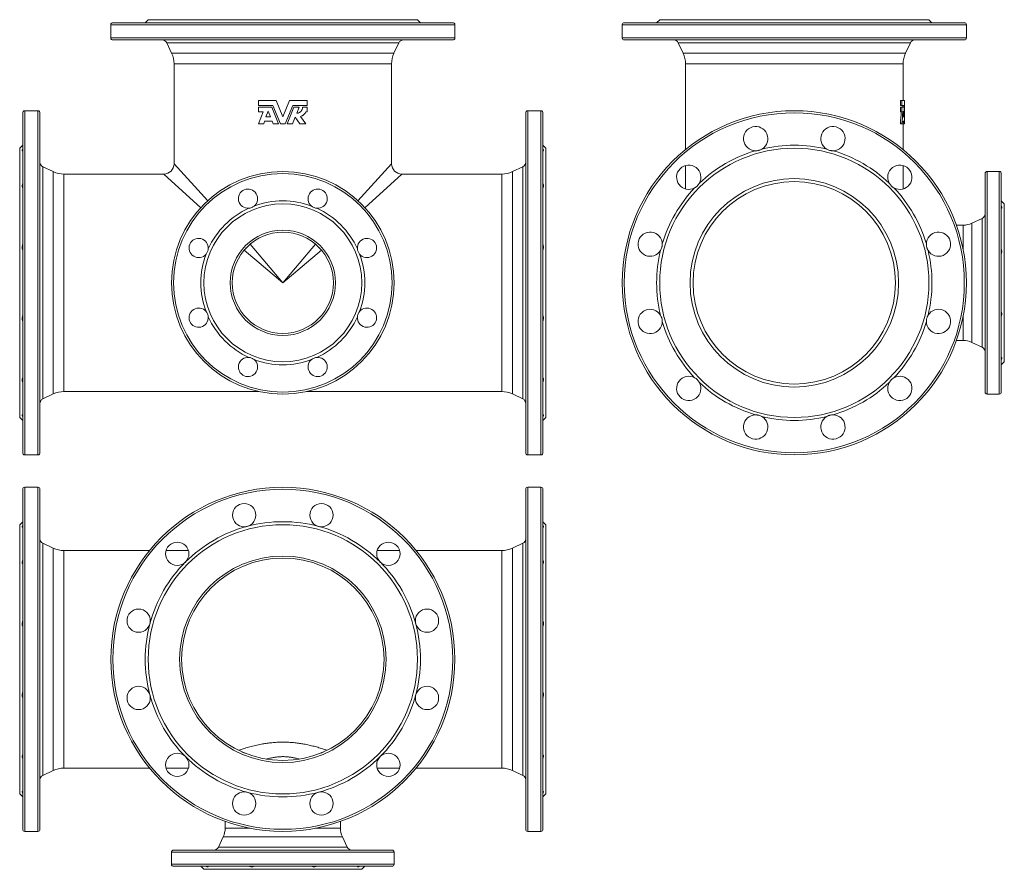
# Model space of a CAD drawing. Header units: millimetres. Extents: x -79 to 893, y -129 to 711.
import ezdxf

# ---------------------------------------------------------------- set-up
doc = ezdxf.new("R2010")
doc.units = ezdxf.units.MM

msp = doc.modelspace()

# ---------------------------------------------------------------- linework, layer by layer
at = {"color": 7, "linetype": 'Continuous', "lineweight": 15}
for p, q in [((47.54, 710.74), (44.54, 707.74)), ((313.54, 710.74), (47.54, 710.74)), ((316.54, 707.74), (313.54, 710.74)), ((552.92, 710.74), (549.92, 707.74)), ((818.92, 710.74), (552.92, 710.74)), ((821.92, 707.74), (818.92, 710.74)), ((10.54, 705.74), (10.54, 692.74)), ((12.54, 707.74), (180.54, 707.74)), ((180.54, 707.74), (348.54, 707.74)), ((350.54, 692.74), (350.54, 705.74)), ((515.92, 705.74), (515.92, 692.74)), ((853.92, 707.74), (517.92, 707.74)), ((855.92, 692.74), (855.92, 705.74)), ((348.54, 690.74), (12.54, 690.74)), ((65.89, 687.86), (70.7, 677.54)), ((290.38, 677.54), (295.19, 687.86)), ((517.92, 690.74), (853.92, 690.74)), ((571.27, 687.86), (576.08, 677.54)), ((795.76, 677.54), (800.57, 687.86)), ((73.04, 666.97), (73.04, 568.24)), ((288.04, 568.24), (288.04, 666.97)), ((578.42, 666.97), (578.42, 582.44)), ((793.42, 630.74), (793.42, 666.97)), ((156.54, 630.74), (174.02, 630.74)), ((156.54, 626), (156.54, 630.74)), ((170.77, 626), (156.54, 626)), ((156.54, 619.6), (156.54, 624.17)), ((156.54, 624.17), (169.54, 624.17)), ((169.54, 624.17), (176.17, 607.89)), ((178.15, 607.89), (170.77, 626)), ((174.02, 630.74), (180.54, 614.74)), ((180.54, 614.74), (187.05, 630.74)), ((190.31, 626), (182.93, 607.89)), ((184.9, 607.89), (191.53, 624.17)), ((187.05, 630.74), (204.54, 630.74)), ((204.54, 626), (190.31, 626)), ((191.53, 624.17), (196.66, 624.17)), ((196.66, 624.17), (194.24, 618.23)), ((199.97, 624.17), (204.54, 624.17)), ((204.54, 630.74), (204.54, 626)), ((204.54, 624.17), (204.54, 619.6)), ((790.71, 630.74), (790.71, 626)), ((792.25, 630.74), (790.71, 630.74)), ((792.25, 626), (790.71, 626)), ((790.71, 624.17), (790.71, 619.6)), ((792.25, 624.17), (790.71, 624.17)), ((792.25, 626), (792.25, 630.74)), ((792.25, 630.74), (794.73, 630.74)), ((794.48, 626), (792.25, 626)), ((792.25, 619.6), (792.25, 624.17)), ((792.25, 624.17), (794.36, 624.17)), ((-76.46, 282.74), (-76.46, 618.74)), ((-61.46, 620.74), (-74.46, 620.74)), ((-59.46, 618.74), (-59.46, 450.74)), ((161.04, 619.6), (156.54, 619.6)), ((156.54, 607.89), (161.04, 619.6)), ((163.76, 614.74), (165.95, 620.43)), ((168.26, 614.74), (163.76, 614.74)), ((165.95, 620.43), (168.26, 614.74)), ((192.63, 614.29), (190.03, 607.89)), ((197.46, 607.89), (192.63, 614.29)), ((197.94, 615.13), (203.4, 607.89)), ((204.54, 619.6), (203.17, 619.6)), ((420.54, 282.74), (420.54, 618.74)), ((435.54, 620.74), (422.54, 620.74)), ((437.54, 618.74), (437.54, 450.74)), ((792.25, 619.6), (790.71, 619.6)), ((793.16, 619.6), (792.25, 619.6)), ((794.23, 614.74), (793.62, 614.74)), ((794.92, 607.89), (794.92, 614.74)), ((161.62, 607.89), (156.54, 607.89)), ((162.58, 610.4), (161.62, 607.89)), ((170.03, 610.4), (162.58, 610.4)), ((171.05, 607.89), (170.03, 610.4)), ((176.17, 607.89), (171.05, 607.89)), ((182.93, 607.89), (178.15, 607.89)), ((190.03, 607.89), (184.9, 607.89)), ((203.4, 607.89), (197.46, 607.89)), ((792.25, 607.89), (790.71, 607.89)), ((793.27, 607.89), (792.25, 607.89)), ((794.51, 607.89), (793.27, 607.89)), ((793.42, 582.44), (793.42, 607.89)), ((794.41, 610.4), (793.43, 610.4)), ((794.83, 607.89), (794.51, 607.89)), ((794.89, 607.89), (794.83, 607.89)), ((794.92, 607.89), (794.89, 607.89)), ((-76.46, 586.74), (-79.46, 583.74)), ((-79.46, 450.74), (-79.46, 583.74)), ((440.54, 583.74), (437.54, 586.74)), ((440.54, 450.74), (440.54, 583.74)), ((-46.26, 560.59), (-56.57, 565.4)), ((417.65, 565.4), (407.33, 560.59)), ((578.42, 566.61), (578.42, 543.48)), ((793.42, 543.48), (793.42, 566.61)), ((63.04, 558.24), (-35.69, 558.24)), ((396.77, 558.24), (298.04, 558.24)), ((874.42, 342.74), (874.42, 558.74)), ((888.42, 560.74), (876.42, 560.74)), ((890.42, 558.74), (890.42, 450.74)), ((893.42, 528.74), (890.42, 531.74)), ((893.42, 450.74), (893.42, 528.74)), ((852.83, 507.74), (846.08, 507.74)), ((871.53, 514.4), (861.28, 509.62)), ((144.12, 485), (145.51, 486.42)), ((215.57, 486.42), (216.43, 485.54)), ((-79.46, 317.74), (-79.46, 450.74)), ((-59.46, 450.74), (-59.46, 282.74)), ((130.54, 450.63), (130.54, 450.92)), ((437.54, 450.74), (437.54, 282.74)), ((440.54, 317.74), (440.54, 450.74)), ((890.42, 450.74), (890.42, 342.74)), ((893.42, 372.74), (893.42, 450.74)), ((846.08, 393.74), (852.83, 393.74)), ((861.28, 391.87), (871.53, 387.09)), ((890.42, 369.74), (893.42, 372.74)), ((-56.57, 336.09), (-46.26, 340.9)), ((-35.69, 343.24), (157.22, 343.24)), ((203.86, 343.24), (396.77, 343.24)), ((407.33, 340.9), (417.65, 336.09)), ((876.42, 340.74), (888.42, 340.74)), ((-79.46, 317.74), (-76.46, 314.74)), ((437.54, 314.74), (440.54, 317.74)), ((-74.46, 280.74), (-61.46, 280.74)), ((422.54, 280.74), (435.54, 280.74)), ((-76.46, 246.71), (-76.46, -89.29)), ((-61.46, 248.71), (-74.46, 248.71)), ((-59.46, -89.29), (-59.46, 246.71)), ((420.54, 246.71), (420.54, -89.29)), ((435.54, 248.71), (422.54, 248.71)), ((437.54, -89.29), (437.54, 246.71)), ((-76.46, 214.71), (-79.46, 211.71)), ((440.54, 211.71), (437.54, 214.71)), ((-79.46, -54.29), (-79.46, 211.71)), ((440.54, -54.29), (440.54, 211.71)), ((-46.26, 188.55), (-56.57, 193.36)), ((48.84, 186.21), (-35.69, 186.21)), ((87.29, 186.21), (65.2, 186.21)), ((295.88, 186.21), (273.79, 186.21)), ((396.77, 186.21), (312.23, 186.21)), ((417.65, 193.36), (407.33, 188.55)), ((-35.69, -28.79), (48.84, -28.79)), ((65.2, -28.79), (87.29, -28.79)), ((180.6, -21.29), (180.52, -21.29)), ((273.79, -28.79), (295.88, -28.79)), ((312.23, -28.79), (396.77, -28.79)), ((-56.57, -35.95), (-46.26, -31.14)), ((407.33, -31.14), (417.65, -35.95)), ((-79.46, -54.29), (-76.46, -57.29)), ((437.54, -57.29), (440.54, -54.29)), ((123.54, -81.45), (123.54, -88.2)), ((237.54, -88.2), (237.54, -81.45)), ((-74.46, -91.29), (-61.46, -91.29)), ((121.67, -96.66), (116.89, -106.91)), ((244.19, -106.91), (239.41, -96.66)), ((422.54, -91.29), (435.54, -91.29)), ((70.54, -111.79), (70.54, -123.79)), ((288.54, -109.79), (72.54, -109.79)), ((290.54, -123.79), (290.54, -111.79)), ((72.54, -125.79), (288.54, -125.79)), ((99.54, -125.79), (102.54, -128.79)), ((258.54, -128.79), (261.54, -125.79)), ((102.54, -128.79), (258.54, -128.79))]:
    msp.add_line(p, q, dxfattribs=at)
at = {"color": 8, "linetype": 'Continuous', "lineweight": 0}
for p, q in [((180.54, 705.74), (10.54, 705.74)), ((350.54, 705.74), (180.54, 705.74)), ((855.92, 705.74), (515.92, 705.74)), ((10.54, 692.74), (350.54, 692.74)), ((515.92, 692.74), (855.92, 692.74)), ((180.54, 687.86), (65.89, 687.86)), ((295.19, 687.86), (180.54, 687.86)), ((800.57, 687.86), (571.27, 687.86)), ((70.7, 677.54), (290.38, 677.54)), ((576.08, 677.54), (795.76, 677.54)), ((288.04, 666.97), (73.04, 666.97)), ((793.42, 666.97), (578.42, 666.97)), ((-74.46, 620.74), (-74.46, 280.74)), ((-61.46, 450.74), (-61.46, 620.74)), ((422.54, 620.74), (422.54, 280.74)), ((435.54, 450.74), (435.54, 620.74)), ((-56.57, 565.4), (-56.57, 450.74)), ((73.04, 568.24), (106.29, 531.9)), ((254.79, 531.9), (288.04, 568.24)), ((417.65, 336.09), (417.65, 565.4)), ((-46.26, 450.74), (-46.26, 560.59)), ((-35.69, 558.24), (-35.69, 450.74)), ((99.38, 524.99), (63.04, 558.24)), ((298.04, 558.24), (261.7, 524.99)), ((396.77, 450.74), (396.77, 558.24)), ((407.33, 560.59), (407.33, 340.9)), ((876.42, 560.74), (876.42, 340.74)), ((888.42, 450.74), (888.42, 560.74)), ((852.83, 483.01), (852.83, 507.74)), ((861.28, 509.62), (861.28, 391.87)), ((871.53, 387.09), (871.53, 514.4)), ((148.13, 488.82), (180.54, 450.74)), ((180.54, 450.74), (212.94, 488.81)), ((180.54, 450.74), (142.46, 483.15)), ((218.62, 483.15), (180.54, 450.74)), ((-61.46, 280.74), (-61.46, 450.74)), ((-56.57, 450.74), (-56.57, 336.09)), ((-46.26, 340.9), (-46.26, 450.74)), ((-35.69, 450.74), (-35.69, 343.24)), ((396.77, 343.24), (396.77, 450.74)), ((435.54, 280.74), (435.54, 450.74)), ((888.42, 340.74), (888.42, 450.74)), ((852.83, 393.74), (852.83, 418.48)), ((-74.46, 248.71), (-74.46, -91.29)), ((-61.46, -91.29), (-61.46, 248.71)), ((422.54, 248.71), (422.54, -91.29)), ((435.54, -91.29), (435.54, 248.71)), ((-56.57, 193.36), (-56.57, -35.95)), ((-46.26, -31.14), (-46.26, 188.55)), ((-35.69, 186.21), (-35.69, -28.79)), ((396.77, -28.79), (396.77, 186.21)), ((407.33, 188.55), (407.33, -31.14)), ((417.65, -35.95), (417.65, 193.36)), ((239.41, -96.66), (121.67, -96.66)), ((123.54, -88.2), (148.27, -88.2)), ((212.8, -88.2), (237.54, -88.2)), ((116.89, -106.91), (244.19, -106.91)), ((290.54, -111.79), (70.54, -111.79)), ((70.54, -123.79), (290.54, -123.79))]:
    msp.add_line(p, q, dxfattribs=at)
at = {"color": 7, "linetype": 'Continuous', "lineweight": 15}
for centre, radius in [((685.92, 450.74), 170), ((685.92, 450.74), 133), ((180.54, 450.74), 110), ((685.92, 450.74), 103), ((685.92, 450.74), 100), ((180.54, 450.74), 78), ((180.54, 450.74), 52), ((180.54, 450.74), 50), ((180.54, 78.71), 170), ((142.36, 221.18), 11.5), ((218.72, 221.18), 11.5), ((180.54, 78.71), 133), ((76.24, 183), 11.5), ((284.84, 183), 11.5), ((180.54, 78.71), 102), ((180.54, 78.71), 100), ((38.07, 116.88), 11.5), ((323.01, 116.88), 11.5), ((38.07, 40.53), 11.5), ((323.01, 40.53), 11.5), ((76.24, -25.59), 11.5), ((284.84, -25.59), 11.5), ((142.36, -63.77), 11.5), ((218.72, -63.77), 11.5)]:
    msp.add_circle(centre, radius, dxfattribs=at)
at = {"color": 8, "linetype": 'Continuous', "lineweight": 0}
for centre, radius in [((685.92, 450.74), 168), ((180.54, 450.74), 108), ((180.54, 78.71), 168)]:
    msp.add_circle(centre, radius, dxfattribs=at)
at = {"color": 7, "linetype": 'Continuous', "lineweight": 15}
for centre, radius, start, end in [((12.54, 705.74), 2, 90, 180), ((348.54, 705.74), 2, 0, 90), ((517.92, 705.74), 2, 90, 180), ((853.92, 705.74), 2, 0, 90), ((12.54, 692.74), 2, 180, 270), ((348.54, 692.74), 2, 270, 0), ((517.92, 692.74), 2, 180, 270), ((853.92, 692.74), 2, 270, 0), ((61.35, 685.74), 5, 25, 90), ((299.72, 685.74), 5, 90, 155), ((566.73, 685.74), 5, 25, 90), ((805.11, 685.74), 5, 90, 155), ((48.04, 666.97), 25, 0, 25), ((313.04, 666.97), 25, 155, 180), ((553.42, 666.97), 25, 0, 25), ((818.42, 666.97), 25, 155, 180), ((-74.46, 618.74), 2, 90, 180), ((-61.46, 618.74), 2, 0, 90), ((422.54, 618.74), 2, 90, 180), ((435.54, 618.74), 2, 0, 90), ((647.74, 593.22), 12, 300.91855, 269.08145), ((724.1, 593.22), 12, 270.91855, 239.08145), ((685.92, 450.74), 136, 76.38671, 103.61329), ((685.92, 450.74), 136, 106.38671, 133.61329), ((685.92, 450.74), 136, 46.38671, 73.61329), ((-54.46, 569.93), 5, 180, 245), ((63.04, 568.24), 10, 270.0158, 359.93648), ((298.04, 568.24), 10, 180.0158, 269.93648), ((415.54, 569.93), 5, 295, 0), ((581.62, 555.04), 12, 330.91855, 299.08145), ((790.22, 555.04), 12, 240.91855, 209.08145), ((-35.69, 583.24), 25, 245, 270), ((396.77, 583.24), 25, 270, 295), ((876.42, 558.74), 2, 90, 180), ((888.42, 558.74), 2, 0, 90), ((146.1, 533.89), 9.5, 310.17807, 274.82193), ((214.98, 533.89), 9.5, 265.17807, 229.82193), ((685.92, 450.74), 136, 136.38671, 163.61329), ((685.92, 450.74), 136, 16.38671, 43.61329), ((180.54, 450.74), 81, 69.54105, 110.45895), ((180.54, 450.74), 81, 114.54105, 155.45895), ((180.54, 450.74), 81, 24.54105, 65.45895), ((869.42, 518.93), 5, 295, 0), ((852.83, 527.74), 20, 270, 295), ((543.45, 488.92), 12, 0.91855, 329.08145), ((828.39, 488.92), 12, 210.91855, 179.08145), ((97.39, 485.18), 9.5, 355.17807, 319.82193), ((263.69, 485.18), 9.5, 220.17807, 184.82193), ((180.54, 450.74), 81, 159.54105, 200.45895), ((180.54, 450.74), 81, 339.54105, 20.45895), ((685.92, 450.74), 136, 166.38671, 193.61329), ((685.92, 450.74), 136, 346.38671, 13.61329), ((97.39, 416.3), 9.5, 40.17807, 4.82193), ((263.69, 416.3), 9.5, 175.17807, 139.82193), ((543.45, 412.57), 12, 30.91855, 359.08145), ((828.39, 412.57), 12, 180.91855, 149.08145), ((180.54, 450.74), 81, 204.54105, 245.45895), ((180.54, 450.74), 81, 294.54105, 335.45895), ((685.92, 450.74), 136, 196.38671, 223.61329), ((685.92, 450.74), 136, 316.38671, 343.61329), ((852.83, 373.74), 20, 65, 90), ((869.42, 382.56), 5, 0, 65), ((146.1, 367.59), 9.5, 85.17807, 49.82193), ((180.54, 450.74), 81, 249.54105, 290.45895), ((214.98, 367.59), 9.5, 130.17807, 94.82193), ((581.62, 346.45), 12, 60.91855, 29.08145), ((685.92, 450.74), 136, 226.38671, 253.61329), ((685.92, 450.74), 136, 286.38671, 313.61329), ((790.22, 346.45), 12, 150.91855, 119.08145), ((-35.69, 318.24), 25, 90, 115), ((396.77, 318.24), 25, 65, 90), ((876.42, 342.74), 2, 180, 270), ((888.42, 342.74), 2, 270, 0), ((-54.46, 331.56), 5, 115, 180), ((415.54, 331.56), 5, 0, 65), ((647.74, 308.27), 12, 90.91855, 59.08145), ((685.92, 450.74), 136, 256.38671, 283.61329), ((724.1, 308.27), 12, 120.91855, 89.08145), ((-74.46, 282.74), 2, 180, 270), ((-61.46, 282.74), 2, 270, 0), ((422.54, 282.74), 2, 180, 270), ((435.54, 282.74), 2, 270, 0), ((-74.46, 246.71), 2, 90, 180), ((-61.46, 246.71), 2, 0, 90), ((422.54, 246.71), 2, 90, 180), ((435.54, 246.71), 2, 0, 90), ((180.54, 78.71), 136, 75, 105), ((180.54, 78.71), 136, 105, 135), ((180.54, 78.71), 136, 45, 75), ((-54.46, 197.89), 5, 180, 245), ((415.54, 197.89), 5, 295, 0), ((-35.69, 211.21), 25, 245, 270), ((396.77, 211.21), 25, 270, 295), ((180.54, 78.71), 136, 135, 165), ((180.54, 78.71), 136, 15, 45), ((180.54, 78.71), 136, 165, 195), ((180.54, 78.71), 136, 345, 15), ((180.54, 78.71), 136, 195, 225), ((180.54, 78.71), 136, 315, 345), ((180.54, 78.71), 136, 225, 255), ((180.54, 78.71), 136, 285, 315), ((-35.69, -53.79), 25, 90, 115), ((396.77, -53.79), 25, 65, 90), ((-54.46, -40.48), 5, 115, 180), ((415.54, -40.48), 5, 0, 65), ((180.54, 78.71), 136, 255, 285), ((-74.46, -89.29), 2, 180, 270), ((-61.46, -89.29), 2, 270, 0), ((103.54, -88.2), 20, 335, 0), ((257.54, -88.2), 20, 180, 205), ((422.54, -89.29), 2, 180, 270), ((435.54, -89.29), 2, 270, 0), ((112.35, -104.79), 5, 270, 335), ((248.72, -104.79), 5, 205, 270), ((72.54, -111.79), 2, 90, 180), ((288.54, -111.79), 2, 0, 90), ((72.54, -123.79), 2, 180, 270), ((288.54, -123.79), 2, 270, 0)]:
    msp.add_arc(centre, radius, start, end, dxfattribs=at)
for centre, major_axis, ratio, start_param, end_param in [((685.92, 602.01), (0, 264.04), 0.407143, 4.796407, 4.80336), ((685.92, 597.17), (0, 267.72), 0.407143, 4.752446, 4.813439), ((685.92, 602.01), (0, 267.72), 0.407143, 4.734324, 4.802104), ((685.92, 614.74), (0, 267.72), 0.407143, 4.712389, 4.772189), ((685.92, 670.41), (0, 280.05), 0.383864, 4.487236, 4.529953), ((685.92, 670.41), (0, 283.95), 0.383864, 4.490386, 4.532491), ((685.92, 658.45), (0, 283.95), 0.383864, 4.557856, 4.578099), ((685.92, 584.59), (0, 267.72), 0.407143, 4.825269, 4.846679), ((685.92, 657.17), (0, 283.95), 0.383864, 4.53793, 4.546914), ((685.92, 584.59), (0, 267.72), 0.407143, 4.799526, 4.808958)]:
    msp.add_ellipse(centre, major_axis=major_axis, ratio=ratio, start_param=start_param, end_param=end_param, dxfattribs=at)
for points, knots in [([(194.24, 618.23), (194.62, 618.25), (194.99, 618.3), (195.55, 618.42), (195.73, 618.47), (196.09, 618.6), (196.27, 618.66), (196.79, 618.9), (197.11, 619.08), (197.73, 619.51), (198.03, 619.76), (198.56, 620.31), (198.79, 620.6), (199.1, 621.08), (199.2, 621.25), (199.38, 621.58), (199.46, 621.76), (199.67, 622.28), (199.78, 622.65), (199.93, 623.4), (199.97, 623.79), (199.97, 624.17)], [0, 0, 0, 0, 0.125, 0.125, 0.1875, 0.1875, 0.25, 0.25, 0.375, 0.375, 0.5, 0.5, 0.625, 0.625, 0.6875, 0.6875, 0.75, 0.75, 0.875, 0.875, 1, 1, 1, 1]), ([(203.17, 619.6), (202.95, 619.03), (202.67, 618.51), (202.15, 617.77), (201.96, 617.54), (201.56, 617.09), (201.34, 616.89), (200.89, 616.5), (200.65, 616.32), (200.15, 615.99), (199.89, 615.84), (199.09, 615.45), (198.53, 615.25), (197.94, 615.13)], [0, 0, 0, 0, 0.25, 0.25, 0.375, 0.375, 0.5, 0.5, 0.625, 0.625, 0.75, 0.75, 1, 1, 1, 1]), ([(-76.46, 581.22), (-76.62, 581.21), (-76.75, 581.24), (-76.87, 581.34), (-76.91, 581.38), (-76.95, 581.49), (-76.96, 581.55), (-76.96, 581.77), (-76.92, 581.95), (-76.75, 582.39), (-76.62, 582.64), (-76.46, 582.92)], [0, 0, 0, 0, 0.25, 0.25, 0.375, 0.375, 0.5, 0.5, 0.75, 0.75, 1, 1, 1, 1]), ([(437.54, 582.92), (437.7, 582.64), (437.83, 582.39), (437.95, 582.07), (437.98, 581.97), (438.03, 581.78), (438.04, 581.7), (438.04, 581.48), (438, 581.37), (437.83, 581.24), (437.7, 581.21), (437.54, 581.22)], [0, 0, 0, 0, 0.25, 0.25, 0.375, 0.375, 0.5, 0.5, 0.75, 0.75, 1, 1, 1, 1]), ([(653.91, 582.92), (653.44, 582.64), (652.95, 582.39), (652.19, 582.07), (651.93, 581.97), (651.4, 581.78), (651.12, 581.7), (650.31, 581.48), (649.76, 581.37), (648.65, 581.24), (648.1, 581.21), (647.55, 581.22)], [0, 0, 0, 0, 0.25, 0.25, 0.375, 0.375, 0.5, 0.5, 0.75, 0.75, 1, 1, 1, 1]), ([(724.29, 581.22), (723.74, 581.21), (723.2, 581.24), (722.37, 581.34), (722.1, 581.38), (721.54, 581.49), (721.26, 581.55), (720.45, 581.77), (719.92, 581.95), (718.89, 582.39), (718.4, 582.64), (717.93, 582.92)], [0, 0, 0, 0, 0.25, 0.25, 0.375, 0.375, 0.5, 0.5, 0.75, 0.75, 1, 1, 1, 1]), ([(-76.46, 544.55), (-76.62, 544.82), (-76.75, 545.12), (-76.87, 545.62), (-76.91, 545.79), (-76.95, 546.16), (-76.96, 546.36), (-76.96, 546.95), (-76.92, 547.38), (-76.75, 548.26), (-76.62, 548.73), (-76.46, 549.21)], [0, 0, 0, 0, 0.25, 0.25, 0.375, 0.375, 0.5, 0.5, 0.75, 0.75, 1, 1, 1, 1]), ([(437.54, 549.21), (437.7, 548.73), (437.83, 548.27), (437.95, 547.61), (437.98, 547.39), (438.03, 546.97), (438.04, 546.76), (438.04, 546.16), (438, 545.79), (437.83, 545.12), (437.7, 544.82), (437.54, 544.55)], [0, 0, 0, 0, 0.25, 0.25, 0.375, 0.375, 0.5, 0.5, 0.75, 0.75, 1, 1, 1, 1]), ([(592.11, 549.21), (591.84, 548.73), (591.55, 548.27), (591.05, 547.61), (590.87, 547.39), (590.5, 546.97), (590.31, 546.76), (589.71, 546.16), (589.29, 545.79), (588.4, 545.12), (587.93, 544.82), (587.45, 544.55)], [0, 0, 0, 0, 0.25, 0.25, 0.375, 0.375, 0.5, 0.5, 0.75, 0.75, 1, 1, 1, 1]), ([(784.39, 544.55), (783.91, 544.82), (783.45, 545.12), (782.79, 545.62), (782.57, 545.79), (782.14, 546.16), (781.93, 546.36), (781.34, 546.95), (780.97, 547.38), (780.3, 548.26), (780, 548.73), (779.73, 549.21)], [0, 0, 0, 0, 0.25, 0.25, 0.375, 0.375, 0.5, 0.5, 0.75, 0.75, 1, 1, 1, 1]), ([(152.23, 526.63), (151.86, 526.33), (151.47, 526.05), (150.64, 525.53), (150.19, 525.3), (149.27, 524.93), (148.8, 524.77), (147.84, 524.54), (147.37, 524.47), (146.9, 524.43)], [0, 0, 0, 0, 0.25, 0.25, 0.5, 0.5, 0.75, 0.75, 1, 1, 1, 1]), ([(208.85, 526.63), (209.22, 526.33), (209.6, 526.05), (210.44, 525.53), (210.89, 525.3), (211.8, 524.93), (212.27, 524.77), (213.24, 524.54), (213.71, 524.47), (214.18, 524.43)], [0, 0, 0, 0, 0.25, 0.25, 0.5, 0.5, 0.75, 0.75, 1, 1, 1, 1]), ([(890.42, 526.63), (890.58, 526.33), (890.71, 526.05), (890.88, 525.53), (890.92, 525.3), (890.92, 524.93), (890.88, 524.77), (890.7, 524.54), (890.58, 524.47), (890.42, 524.43)], [0, 0, 0, 0, 0.25, 0.25, 0.5, 0.5, 0.75, 0.75, 1, 1, 1, 1]), ([(-76.46, 482.75), (-76.62, 483.22), (-76.75, 483.71), (-76.87, 484.47), (-76.91, 484.73), (-76.95, 485.27), (-76.96, 485.54), (-76.96, 486.36), (-76.92, 486.91), (-76.75, 488.01), (-76.62, 488.57), (-76.46, 489.11)], [0, 0, 0, 0, 0.25, 0.25, 0.375, 0.375, 0.5, 0.5, 0.75, 0.75, 1, 1, 1, 1]), ([(437.54, 489.11), (437.7, 488.57), (437.83, 488.02), (437.95, 487.19), (437.98, 486.92), (438.03, 486.36), (438.04, 486.09), (438.04, 485.27), (438, 484.74), (437.83, 483.72), (437.7, 483.22), (437.54, 482.75)], [0, 0, 0, 0, 0.25, 0.25, 0.375, 0.375, 0.5, 0.5, 0.75, 0.75, 1, 1, 1, 1]), ([(555.44, 489.11), (555.45, 488.57), (555.43, 488.02), (555.32, 487.19), (555.28, 486.92), (555.17, 486.36), (555.11, 486.09), (554.89, 485.27), (554.71, 484.74), (554.27, 483.72), (554.02, 483.22), (553.74, 482.75)], [0, 0, 0, 0, 0.25, 0.25, 0.375, 0.375, 0.5, 0.5, 0.75, 0.75, 1, 1, 1, 1]), ([(818.1, 482.75), (817.82, 483.22), (817.57, 483.71), (817.24, 484.47), (817.14, 484.73), (816.96, 485.27), (816.88, 485.54), (816.66, 486.36), (816.55, 486.91), (816.42, 488.01), (816.39, 488.57), (816.4, 489.11)], [0, 0, 0, 0, 0.25, 0.25, 0.375, 0.375, 0.5, 0.5, 0.75, 0.75, 1, 1, 1, 1]), ([(104.65, 479.06), (104.96, 479.42), (105.24, 479.81), (105.75, 480.64), (105.98, 481.09), (106.36, 482.01), (106.51, 482.48), (106.74, 483.44), (106.82, 483.92), (106.86, 484.39)], [0, 0, 0, 0, 0.25, 0.25, 0.5, 0.5, 0.75, 0.75, 1, 1, 1, 1]), ([(256.43, 479.06), (256.12, 479.42), (255.84, 479.81), (255.33, 480.64), (255.1, 481.09), (254.72, 482.01), (254.57, 482.48), (254.34, 483.44), (254.26, 483.92), (254.22, 484.39)], [0, 0, 0, 0, 0.25, 0.25, 0.5, 0.5, 0.75, 0.75, 1, 1, 1, 1]), ([(890.42, 479.06), (890.58, 479.42), (890.71, 479.81), (890.88, 480.64), (890.92, 481.09), (890.92, 482.01), (890.88, 482.48), (890.7, 483.44), (890.58, 483.92), (890.42, 484.39)], [0, 0, 0, 0, 0.25, 0.25, 0.5, 0.5, 0.75, 0.75, 1, 1, 1, 1]), ([(-76.46, 412.38), (-76.62, 412.92), (-76.75, 413.47), (-76.87, 414.29), (-76.91, 414.57), (-76.95, 415.12), (-76.96, 415.4), (-76.96, 416.22), (-76.92, 416.74), (-76.75, 417.77), (-76.62, 418.27), (-76.46, 418.73)], [0, 0, 0, 0, 0.25, 0.25, 0.375, 0.375, 0.5, 0.5, 0.75, 0.75, 1, 1, 1, 1]), ([(104.65, 422.43), (104.96, 422.07), (105.24, 421.68), (105.75, 420.84), (105.98, 420.39), (106.36, 419.48), (106.51, 419.01), (106.74, 418.05), (106.82, 417.57), (106.86, 417.1)], [0, 0, 0, 0, 0.25, 0.25, 0.5, 0.5, 0.75, 0.75, 1, 1, 1, 1]), ([(256.43, 422.43), (256.12, 422.07), (255.84, 421.68), (255.33, 420.84), (255.1, 420.39), (254.72, 419.48), (254.57, 419.01), (254.34, 418.05), (254.26, 417.57), (254.22, 417.1)], [0, 0, 0, 0, 0.25, 0.25, 0.5, 0.5, 0.75, 0.75, 1, 1, 1, 1]), ([(437.54, 418.73), (437.7, 418.27), (437.83, 417.78), (437.95, 417.01), (437.98, 416.75), (438.03, 416.22), (438.04, 415.95), (438.04, 415.13), (438, 414.58), (437.83, 413.48), (437.7, 412.92), (437.54, 412.38)], [0, 0, 0, 0, 0.25, 0.25, 0.375, 0.375, 0.5, 0.5, 0.75, 0.75, 1, 1, 1, 1]), ([(553.74, 418.73), (554.02, 418.27), (554.27, 417.78), (554.6, 417.01), (554.7, 416.75), (554.88, 416.22), (554.96, 415.95), (555.18, 415.13), (555.29, 414.58), (555.42, 413.48), (555.45, 412.92), (555.44, 412.38)], [0, 0, 0, 0, 0.25, 0.25, 0.375, 0.375, 0.5, 0.5, 0.75, 0.75, 1, 1, 1, 1]), ([(816.4, 412.38), (816.39, 412.92), (816.42, 413.47), (816.52, 414.29), (816.56, 414.57), (816.67, 415.12), (816.73, 415.4), (816.95, 416.22), (817.13, 416.74), (817.57, 417.77), (817.82, 418.27), (818.1, 418.73)], [0, 0, 0, 0, 0.25, 0.25, 0.375, 0.375, 0.5, 0.5, 0.75, 0.75, 1, 1, 1, 1]), ([(890.42, 422.43), (890.58, 422.07), (890.71, 421.68), (890.88, 420.84), (890.92, 420.39), (890.92, 419.48), (890.88, 419.01), (890.7, 418.05), (890.58, 417.57), (890.42, 417.1)], [0, 0, 0, 0, 0.25, 0.25, 0.5, 0.5, 0.75, 0.75, 1, 1, 1, 1]), ([(152.23, 374.85), (151.86, 375.16), (151.47, 375.44), (150.64, 375.95), (150.19, 376.18), (149.27, 376.56), (148.8, 376.71), (147.84, 376.95), (147.37, 377.02), (146.9, 377.06)], [0, 0, 0, 0, 0.25, 0.25, 0.5, 0.5, 0.75, 0.75, 1, 1, 1, 1]), ([(208.85, 374.85), (209.22, 375.16), (209.6, 375.44), (210.44, 375.95), (210.89, 376.18), (211.8, 376.56), (212.27, 376.71), (213.24, 376.95), (213.71, 377.02), (214.18, 377.06)], [0, 0, 0, 0, 0.25, 0.25, 0.5, 0.5, 0.75, 0.75, 1, 1, 1, 1]), ([(890.42, 374.85), (890.58, 375.16), (890.71, 375.44), (890.88, 375.95), (890.92, 376.18), (890.92, 376.56), (890.88, 376.71), (890.7, 376.95), (890.58, 377.02), (890.42, 377.06)], [0, 0, 0, 0, 0.25, 0.25, 0.5, 0.5, 0.75, 0.75, 1, 1, 1, 1]), ([(-76.46, 352.28), (-76.62, 352.75), (-76.75, 353.21), (-76.87, 353.88), (-76.91, 354.1), (-76.95, 354.52), (-76.96, 354.73), (-76.96, 355.33), (-76.92, 355.69), (-76.75, 356.36), (-76.62, 356.67), (-76.46, 356.93)], [0, 0, 0, 0, 0.25, 0.25, 0.375, 0.375, 0.5, 0.5, 0.75, 0.75, 1, 1, 1, 1]), ([(437.54, 356.93), (437.7, 356.67), (437.83, 356.37), (437.95, 355.87), (437.98, 355.69), (438.03, 355.32), (438.04, 355.13), (438.04, 354.53), (438, 354.11), (437.83, 353.22), (437.7, 352.75), (437.54, 352.28)], [0, 0, 0, 0, 0.25, 0.25, 0.375, 0.375, 0.5, 0.5, 0.75, 0.75, 1, 1, 1, 1]), ([(587.45, 356.93), (587.93, 356.67), (588.39, 356.37), (589.06, 355.87), (589.27, 355.69), (589.7, 355.32), (589.91, 355.13), (590.51, 354.53), (590.87, 354.11), (591.54, 353.22), (591.84, 352.75), (592.11, 352.28)], [0, 0, 0, 0, 0.25, 0.25, 0.375, 0.375, 0.5, 0.5, 0.75, 0.75, 1, 1, 1, 1]), ([(779.73, 352.28), (780, 352.75), (780.29, 353.21), (780.79, 353.88), (780.97, 354.1), (781.34, 354.52), (781.53, 354.73), (782.13, 355.33), (782.55, 355.69), (783.44, 356.36), (783.91, 356.67), (784.39, 356.93)], [0, 0, 0, 0, 0.25, 0.25, 0.375, 0.375, 0.5, 0.5, 0.75, 0.75, 1, 1, 1, 1]), ([(-76.46, 318.56), (-76.62, 318.84), (-76.75, 319.09), (-76.87, 319.42), (-76.91, 319.52), (-76.95, 319.7), (-76.96, 319.79), (-76.96, 320.01), (-76.92, 320.11), (-76.75, 320.25), (-76.62, 320.28), (-76.46, 320.27)], [0, 0, 0, 0, 0.25, 0.25, 0.375, 0.375, 0.5, 0.5, 0.75, 0.75, 1, 1, 1, 1]), ([(437.54, 320.27), (437.7, 320.28), (437.83, 320.25), (437.95, 320.15), (437.98, 320.1), (438.03, 320), (438.04, 319.93), (438.04, 319.71), (438, 319.53), (437.83, 319.1), (437.7, 318.84), (437.54, 318.56)], [0, 0, 0, 0, 0.25, 0.25, 0.375, 0.375, 0.5, 0.5, 0.75, 0.75, 1, 1, 1, 1]), ([(647.55, 320.27), (648.1, 320.28), (648.64, 320.25), (649.47, 320.15), (649.75, 320.1), (650.3, 320), (650.58, 319.93), (651.39, 319.71), (651.92, 319.53), (652.95, 319.1), (653.44, 318.84), (653.91, 318.56)], [0, 0, 0, 0, 0.25, 0.25, 0.375, 0.375, 0.5, 0.5, 0.75, 0.75, 1, 1, 1, 1]), ([(717.93, 318.56), (718.4, 318.84), (718.89, 319.09), (719.65, 319.42), (719.91, 319.52), (720.44, 319.7), (720.72, 319.79), (721.53, 320.01), (722.08, 320.11), (723.19, 320.25), (723.74, 320.28), (724.29, 320.27)], [0, 0, 0, 0, 0.25, 0.25, 0.375, 0.375, 0.5, 0.5, 0.75, 0.75, 1, 1, 1, 1]), ([(-76.46, 209.18), (-76.62, 209.17), (-76.75, 209.2), (-76.87, 209.3), (-76.91, 209.35), (-76.95, 209.45), (-76.96, 209.52), (-76.96, 209.73), (-76.92, 209.92), (-76.75, 210.35), (-76.62, 210.61), (-76.46, 210.89)], [0, 0, 0, 0, 0.25, 0.25, 0.375, 0.375, 0.5, 0.5, 0.75, 0.75, 1, 1, 1, 1]), ([(437.54, 210.89), (437.7, 210.61), (437.83, 210.36), (437.95, 210.03), (437.98, 209.93), (438.03, 209.75), (438.04, 209.66), (438.04, 209.44), (438, 209.34), (437.83, 209.2), (437.7, 209.17), (437.54, 209.18)], [0, 0, 0, 0, 0.25, 0.25, 0.375, 0.375, 0.5, 0.5, 0.75, 0.75, 1, 1, 1, 1]), ([(-76.46, 172.52), (-76.62, 172.78), (-76.75, 173.08), (-76.87, 173.58), (-76.91, 173.76), (-76.95, 174.12), (-76.96, 174.32), (-76.96, 174.92), (-76.92, 175.34), (-76.75, 176.23), (-76.62, 176.7), (-76.46, 177.17)], [0, 0, 0, 0, 0.25, 0.25, 0.375, 0.375, 0.5, 0.5, 0.75, 0.75, 1, 1, 1, 1]), ([(437.54, 177.17), (437.7, 176.7), (437.83, 176.24), (437.95, 175.57), (437.98, 175.35), (438.03, 174.93), (438.04, 174.72), (438.04, 174.12), (438, 173.76), (437.83, 173.09), (437.7, 172.78), (437.54, 172.52)], [0, 0, 0, 0, 0.25, 0.25, 0.375, 0.375, 0.5, 0.5, 0.75, 0.75, 1, 1, 1, 1]), ([(-76.46, 110.72), (-76.62, 111.18), (-76.75, 111.67), (-76.87, 112.44), (-76.91, 112.7), (-76.95, 113.23), (-76.96, 113.5), (-76.96, 114.32), (-76.92, 114.87), (-76.75, 115.97), (-76.62, 116.53), (-76.46, 117.07)], [0, 0, 0, 0, 0.25, 0.25, 0.375, 0.375, 0.5, 0.5, 0.75, 0.75, 1, 1, 1, 1]), ([(437.54, 117.07), (437.7, 116.53), (437.83, 115.98), (437.95, 115.16), (437.98, 114.88), (438.03, 114.33), (438.04, 114.05), (438.04, 113.23), (438, 112.7), (437.83, 111.68), (437.7, 111.18), (437.54, 110.72)], [0, 0, 0, 0, 0.25, 0.25, 0.375, 0.375, 0.5, 0.5, 0.75, 0.75, 1, 1, 1, 1]), ([(-76.46, 40.34), (-76.62, 40.88), (-76.75, 41.43), (-76.87, 42.26), (-76.91, 42.53), (-76.95, 43.09), (-76.96, 43.36), (-76.96, 44.18), (-76.92, 44.71), (-76.75, 45.73), (-76.62, 46.23), (-76.46, 46.7)], [0, 0, 0, 0, 0.25, 0.25, 0.375, 0.375, 0.5, 0.5, 0.75, 0.75, 1, 1, 1, 1]), ([(437.54, 46.7), (437.7, 46.23), (437.83, 45.74), (437.95, 44.98), (437.98, 44.72), (438.03, 44.18), (438.04, 43.91), (438.04, 43.09), (438, 42.54), (437.83, 41.44), (437.7, 40.88), (437.54, 40.34)], [0, 0, 0, 0, 0.25, 0.25, 0.375, 0.375, 0.5, 0.5, 0.75, 0.75, 1, 1, 1, 1]), ([(-76.46, -19.76), (-76.62, -19.28), (-76.75, -18.82), (-76.87, -18.16), (-76.91, -17.94), (-76.95, -17.52), (-76.96, -17.31), (-76.96, -16.71), (-76.92, -16.34), (-76.75, -15.67), (-76.62, -15.37), (-76.46, -15.1)], [0, 0, 0, 0, 0.25, 0.25, 0.375, 0.375, 0.5, 0.5, 0.75, 0.75, 1, 1, 1, 1]), ([(140.42, -12.89), (140.37, -12.87), (140.32, -12.85), (140.2, -12.8), (140.13, -12.77), (140.06, -12.74)], [0, 0, 0, 0, 0.5, 0.5, 1, 1, 1, 1]), ([(143.17, -14.04), (142.81, -13.9), (141.87, -13.52), (140.98, -13.14), (140.42, -12.89)], [0, 0, 0, 0, 0.372974, 1, 1, 1, 1]), ([(220.66, -12.89), (220.18, -13.1), (219.34, -13.47), (218.44, -13.83), (218.04, -13.99)], [0, 0, 0, 0, 0.556245, 1, 1, 1, 1]), ([(437.54, -15.1), (437.7, -15.37), (437.83, -15.67), (437.95, -16.17), (437.98, -16.34), (438.03, -16.71), (438.04, -16.91), (438.04, -17.5), (438, -17.93), (437.83, -18.81), (437.7, -19.28), (437.54, -19.76)], [0, 0, 0, 0, 0.25, 0.25, 0.375, 0.375, 0.5, 0.5, 0.75, 0.75, 1, 1, 1, 1]), ([(-76.46, -53.47), (-76.62, -53.19), (-76.75, -52.94), (-76.87, -52.62), (-76.91, -52.52), (-76.95, -52.33), (-76.96, -52.25), (-76.96, -52.03), (-76.92, -51.92), (-76.75, -51.79), (-76.62, -51.76), (-76.46, -51.77)], [0, 0, 0, 0, 0.25, 0.25, 0.375, 0.375, 0.5, 0.5, 0.75, 0.75, 1, 1, 1, 1]), ([(437.54, -51.77), (437.7, -51.76), (437.83, -51.79), (437.95, -51.89), (437.98, -51.93), (438.03, -52.04), (438.04, -52.1), (438.04, -52.32), (438, -52.5), (437.83, -52.94), (437.7, -53.19), (437.54, -53.47)], [0, 0, 0, 0, 0.25, 0.25, 0.375, 0.375, 0.5, 0.5, 0.75, 0.75, 1, 1, 1, 1]), ([(104.65, -125.79), (104.96, -125.95), (105.24, -126.08), (105.75, -126.25), (105.98, -126.29), (106.36, -126.29), (106.51, -126.25), (106.74, -126.08), (106.82, -125.95), (106.86, -125.79)], [0, 0, 0, 0, 0.25, 0.25, 0.5, 0.5, 0.75, 0.75, 1, 1, 1, 1]), ([(152.23, -125.79), (151.86, -125.95), (151.47, -126.08), (150.64, -126.25), (150.19, -126.29), (149.27, -126.29), (148.8, -126.25), (147.84, -126.08), (147.37, -125.95), (146.9, -125.79)], [0, 0, 0, 0, 0.25, 0.25, 0.5, 0.5, 0.75, 0.75, 1, 1, 1, 1]), ([(208.85, -125.79), (209.22, -125.95), (209.6, -126.08), (210.44, -126.25), (210.89, -126.29), (211.8, -126.29), (212.27, -126.25), (213.24, -126.08), (213.71, -125.95), (214.18, -125.79)], [0, 0, 0, 0, 0.25, 0.25, 0.5, 0.5, 0.75, 0.75, 1, 1, 1, 1]), ([(256.43, -125.79), (256.12, -125.95), (255.84, -126.08), (255.33, -126.25), (255.1, -126.29), (254.72, -126.29), (254.57, -126.25), (254.34, -126.08), (254.26, -125.95), (254.22, -125.79)], [0, 0, 0, 0, 0.25, 0.25, 0.5, 0.5, 0.75, 0.75, 1, 1, 1, 1])]:
    msp.add_open_spline(points, degree=3, knots=knots, dxfattribs=at)
at = {"color": 8, "linetype": 'Continuous', "lineweight": 0}
for points, knots in [([(136.81, -11.21), (137.28, -11.05), (138.45, -10.64), (140.38, -9.99), (142.71, -9.24), (145.22, -8.48), (147.92, -7.72), (150.7, -6.98), (153.55, -6.3), (156.48, -5.66), (159.2, -5.13), (161.7, -4.69), (163.98, -4.34), (166.28, -4.03), (168.61, -3.77), (170.97, -3.54), (173.36, -3.37), (175.77, -3.24), (178.17, -3.16), (180.55, -3.14), (182.92, -3.16), (185.29, -3.24), (187.67, -3.36), (190.05, -3.54), (192.44, -3.76), (194.81, -4.04), (197.11, -4.35), (199.33, -4.69), (201.6, -5.08), (204, -5.54), (206.51, -6.07), (208.98, -6.64), (211.43, -7.26), (213.85, -7.91), (216.24, -8.6), (218.58, -9.31), (220.8, -10.02), (222.7, -10.66), (223.82, -11.05), (224.28, -11.22)], [0, 0, 0, 0, 0.019176, 0.047454, 0.075732, 0.108469, 0.14122, 0.173957, 0.207255, 0.24057, 0.273868, 0.298714, 0.32356, 0.348526, 0.373491, 0.398842, 0.424192, 0.44968, 0.475168, 0.500085, 0.525002, 0.550052, 0.575102, 0.60056, 0.626018, 0.651612, 0.677206, 0.700725, 0.72427, 0.752653, 0.781037, 0.809586, 0.838135, 0.867186, 0.896237, 0.925456, 0.954676, 0.9815, 1, 1, 1, 1]), ([(196.81, -19.96), (196.55, -19.88), (195.78, -19.64), (194.46, -19.28), (192.85, -18.89), (191.2, -18.53), (189.51, -18.22), (187.79, -17.96), (186.04, -17.75), (184.26, -17.59), (182.45, -17.49), (180.62, -17.46), (178.82, -17.49), (177.04, -17.58), (175.3, -17.72), (173.56, -17.92), (171.81, -18.18), (170.07, -18.49), (168.33, -18.86), (166.61, -19.28), (165.26, -19.65), (164.48, -19.89), (164.26, -19.95)], [0, 0, 0, 0, 0.025578, 0.076123, 0.126748, 0.178679, 0.230707, 0.283046, 0.335496, 0.389245, 0.443124, 0.497406, 0.551825, 0.603919, 0.656132, 0.7087, 0.761383, 0.815345, 0.86942, 0.923817, 0.978315, 1, 1, 1, 1])]:
    msp.add_open_spline(points, degree=3, knots=knots, dxfattribs=at)

doc.saveas('drawing.dxf')
